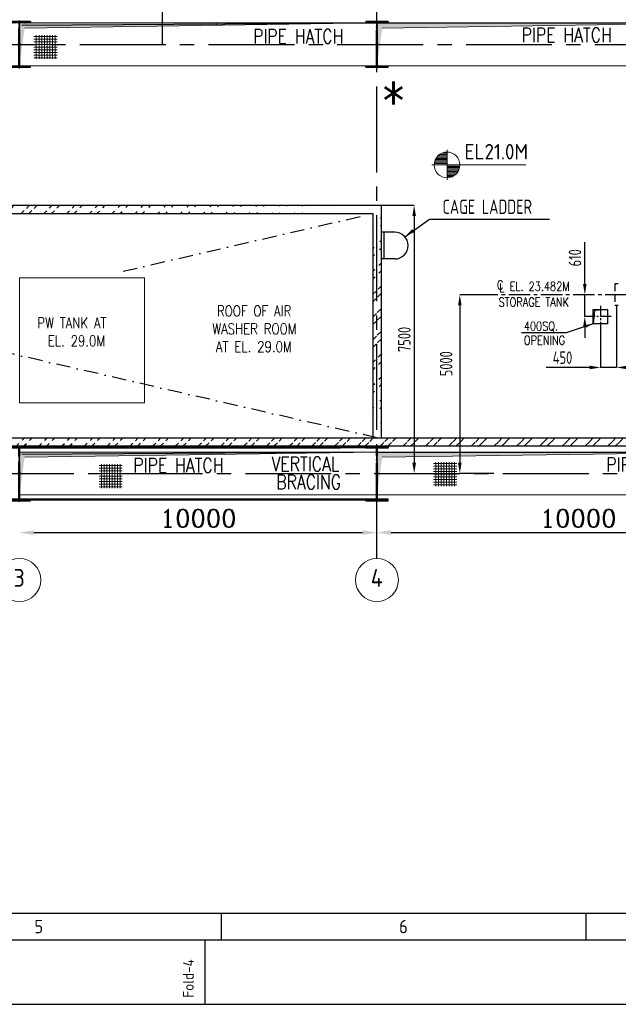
# Model space of a CAD drawing. Extents: x -287416 to 4934791, y -504132 to 1826789.
# Tile 87 of 256: x 12071 to 28813, y 146322 to 173857. Entities that reach past the tile are written whole.
import ezdxf
from ezdxf.enums import TextEntityAlignment as Align

# ---------------------------------------------------------------- set-up
doc = ezdxf.new("R2010")
doc.units = 0
doc.header["$LTSCALE"] = 800
doc.header["$MEASUREMENT"] = 0
for name, pattern in [('CENTER', [2, 1.25, -0.25, 0.25, -0.25]), ('CENTER2', [1.125, 0.75, -0.125, 0.125, -0.125]), ('CONTINOUS', [0]), ('DASHDOT', [1, 0.5, -0.25, 0, -0.25]), ('HIDDEN', [0.375, 0.25, -0.125])]:
    doc.linetypes.add(name, pattern=pattern)
doc.layers.get('0').update_dxf_attribs({"linetype": 'CONTINUOUS'})
doc.layers.get('DEFPOINTS').update_dxf_attribs({"linetype": 'CONTINUOUS'})
for name, color, linetype in [('CENTER', 2, 'CENTER'), ('CL', 2, 'CENTER2'), ('COL', 1, 'CENTER'), ('EQP0', 1, 'CONTINUOUS'), ('GRID', 8, 'CENTER'), ('HATCH', 9, 'CONTINUOUS'), ('MECH_EQ', 251, 'HIDDEN'), ('PIPE', 1, 'CONTINUOUS'), ('STR', 2, 'CONTINUOUS'), ('WALL', 6, 'CONTINUOUS')]:
    doc.layers.add(name, color=color, linetype=linetype)
for name, color, linetype, lineweight in [('DIM', 4, 'CONTINUOUS', 15), ('PIPE OPENING HATCH', 7, 'CONTINUOUS', 13), ('T', 3, 'CONTINUOUS', 15), ('TEXT', 3, 'CONTINUOUS', 15)]:
    doc.layers.add(name, color=color, linetype=linetype, lineweight=lineweight)
doc.styles.add('ROMANC', font='romanc')
doc.styles.add('ROMANS', font='ISO9.shx', dxfattribs={"width": 0.8})
doc.styles.add('S1', font='SIMPLEX.SHX', dxfattribs={"height": 200})
doc.styles.add('S3', font='ROMANS1.SHX', dxfattribs={"width": 0.8})
doc.styles.get("Standard").update_dxf_attribs({"font": 'ISO9'})
doc.dimstyles.get("Standard").update_dxf_attribs({"dimtxt": 0.18, "dimasz": 0.18, "dimexe": 0.18, "dimexo": 0.0625, "dimgap": 0.09, "dimtad": 0, "dimtih": 1, "dimtoh": 1, "dimdec": 4, "dimzin": 0, "dimdsep": 46, "dimtxsty": 'Standard', "dimcen": 0.09, "dimadec": 0, "dimazin": 0, "dimtfac": 1, "dimtdec": 4, "dimtofl": 0, "dimtmove": 0, "dimatfit": 3, "dimfxl": 1, "dimtolj": 1, "dimtzin": 0, "dimarcsym": 0})
doc.dimstyles.new('STANDARD$0', dxfattribs={"dimtxt": 250, "dimasz": 200, "dimexe": 0, "dimexo": 0, "dimgap": 100, "dimtad": 1, "dimdec": 0, "dimzin": 0, "dimdsep": 46, "dimtxsty": 'S1', "dimcen": 0, "dimadec": 0, "dimazin": 0, "dimtfac": 1, "dimtdec": 0, "dimtmove": 2, "dimatfit": 3, "dimfxl": 1, "dimtolj": 1, "dimtzin": 0, "dimarcsym": 0})
pattern_1 = [(45, (-25068.97, 37702.6), (-318.198, 318.198), []), (45, (-24856.84, 37702.6), (-318.198, 318.198), [])]

# ---------------------------------------------------------------- blocks, each defined once
blk = doc.blocks.new('*D791')
at = {"layer": 'DEFPOINTS', "color": 0, "linetype": 'Continuous', "transparency": 16777216}
for p in [(12063, 159513), (22063, 159513), (22063, 159513)]:
    blk.add_point(p, dxfattribs=at)
at = {"layer": 'DIM', "color": 4, "linetype": 'Continuous', "lineweight": -2, "transparency": 16777216}
blk.add_line((12463, 159513), (21663, 159513), dxfattribs=at)
at = {"layer": 'DIM', "color": 4, "linetype": 'Continuous', "transparency": 16777216}
for points in [[(12463, 159579), (12463, 159446), (12063, 159513)], [(21663, 159579), (21663, 159446), (22063, 159513)]]:
    blk.add_solid(points, dxfattribs=at)
at = {"layer": 'DIM', "linetype": 'Continuous', "transparency": 16777216, "insert": (17063, 159913), "char_height": 500, "attachment_point": 5, "style": 'ROMANC'}
blk.add_mtext('\\A1;10000', dxfattribs=at)
blk = doc.blocks.new('*D794')
at = {"layer": 'DEFPOINTS', "color": 0, "linetype": 'Continuous', "transparency": 16777216}
for p in [(22063, 159513), (32063, 159513), (32063, 159513)]:
    blk.add_point(p, dxfattribs=at)
at = {"layer": 'DIM', "color": 4, "linetype": 'Continuous', "lineweight": -2, "transparency": 16777216}
blk.add_line((22463, 159513), (31663, 159513), dxfattribs=at)
at = {"layer": 'DIM', "color": 4, "linetype": 'Continuous', "transparency": 16777216}
for points in [[(22463, 159579), (22463, 159446), (22063, 159513)], [(31663, 159579), (31663, 159446), (32063, 159513)]]:
    blk.add_solid(points, dxfattribs=at)
at = {"layer": 'DIM', "linetype": 'Continuous', "transparency": 16777216, "insert": (27690, 159913), "char_height": 500, "attachment_point": 5, "style": 'ROMANC'}
blk.add_mtext('\\A1;10000', dxfattribs=at)
blk = doc.blocks.new('*X7')
at = {"color": 0}
for p, q in [((36092, 29275), (36330, 29275)), ((36102, 29300), (36330, 29300)), ((36115, 29325), (36330, 29325)), ((36132, 29350), (36330, 29350)), ((36154, 29375), (36330, 29375)), ((36183, 29400), (36330, 29400)), ((36226, 29425), (36330, 29425)), ((36080, 29200), (36330, 29200)), ((36081, 29225), (36330, 29225)), ((36085, 29250), (36330, 29250))]:
    blk.add_line(p, q, dxfattribs=at)
blk = doc.blocks.new('LL')
for p, q in [((-711, 0), (-711, 423)), ((-1136, 0), (-711, 0)), ((1493, 0), (-711, 0)), ((-711, 0), (-711, -418))]:
    blk.add_line(p, q)
for start, end in [(90, 180), (0, 90), (180, 270), (270, 0)]:
    blk.add_arc((-711, 0), 360, start, end)
at = {"xscale": 1.440000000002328, "yscale": 1.440000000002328, "zscale": 1.440000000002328}
blk.add_blockref('*X7', (-53026, -42044), dxfattribs=at)
at = {"xscale": 1.440000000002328, "yscale": 1.440000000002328, "zscale": 1.440000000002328, "rotation": 180}
blk.add_blockref('*X7', (51604, 42044), dxfattribs=at)
at = {"flags": 4}
blk.add_attdef('LEVEL', (-222, 154), '', height=432, dxfattribs=at)
blk = doc.blocks.new('A$C1C927E47')
at = {"layer": 'COL'}
h = blk.add_hatch(dxfattribs=at)
h.set_pattern_fill('ANSI31', color=256, scale=100, style=0)
h.paths.add_polyline_path([(16, 0), (0, 0), (0, -710), (16, -710)])
h.paths.add_polyline_path([(16, 710), (0, 710), (0, 0), (16, 0)])
h.paths.add_polyline_path([(0, 710), (-16, 710), (-16, 0), (0, 0)])
h.paths.add_polyline_path([(0, 0), (-16, 0), (-16, -710), (0, -710)])
h.paths.add_polyline_path([(-310, -710), (-310, -760), (0, -760), (0, -710)])
h.paths.add_polyline_path([(310, -760), (310, -710), (0, -710), (0, -760)])
h.paths.add_polyline_path([(310, 710), (310, 760), (0, 760), (0, 710)])
h.paths.add_polyline_path([(-310, 760), (-310, 710), (0, 710), (0, 760)])
for p, q in [((310, 760), (-310, 760)), ((-310, 760), (-310, 710)), ((310, 710), (-310, 710)), ((-16, -710), (-16, 710)), ((16, -710), (16, 710)), ((310, 760), (310, 710)), ((-310, -710), (310, -710)), ((-310, -760), (-310, -710)), ((-310, -760), (310, -760)), ((310, -760), (310, -710))]:
    blk.add_line(p, q, dxfattribs=at)
at = {"layer": 'COL', "color": 2}
for p, q in [((0, -792), (0, 792)), ((44, 0), (-44, 0)), ((44, 0), (-44, 0))]:
    blk.add_line(p, q, dxfattribs=at)
blk = doc.blocks.new('A$C14326149')
at = {"layer": 'COL'}
h = blk.add_hatch(dxfattribs=at)
h.set_pattern_fill('ANSI31', color=256, scale=100, style=0)
h.paths.add_polyline_path([(310, 640), (0, 640), (0, 600), (310, 600)])
h.paths.add_polyline_path([(0, 600), (0, 640), (-310, 640), (-310, 600)])
h.paths.add_polyline_path([(0, -640), (0, -600), (-310, -600), (-310, -640)])
h.paths.add_polyline_path([(0, -600), (0, -640), (310, -640), (310, -600)])
h.paths.add_polyline_path([(-16, 0), (0, 0), (0, 600), (-16, 600)])
h.paths.add_polyline_path([(0, 0), (16, 0), (16, 600), (0, 600)])
h.paths.add_polyline_path([(16, 0), (0, 0), (0, -600), (16, -600)])
h.paths.add_polyline_path([(-16, -600), (0, -600), (0, 0), (-16, 0)])
for p, q in [((310, 640), (-310, 640)), ((-310, 640), (-310, 600)), ((310, 600), (-310, 600)), ((-16, -600), (-16, 600)), ((16, -600), (16, 600)), ((310, 640), (310, 600)), ((-310, -600), (310, -600)), ((-310, -640), (-310, -600)), ((-310, -640), (310, -640)), ((310, -640), (310, -600))]:
    blk.add_line(p, q, dxfattribs=at)
at = {"layer": 'COL', "color": 2}
for p, q in [((0, -672), (0, 672)), ((44, 0), (-44, 0))]:
    blk.add_line(p, q, dxfattribs=at)
blk = doc.blocks.new('*D816')
at = {"layer": 'DEFPOINTS', "color": 0, "transparency": 16777216}
for p in [(22178, 168666), (22910, 161166), (23104, 161166)]:
    blk.add_point(p, dxfattribs=at)
at = {"layer": 'DIM', "color": 9, "lineweight": -2, "transparency": 16777216}
for p, q in [((22178, 168666), (23104, 168666)), ((23104, 168366), (23104, 161466)), ((22910, 161166), (23104, 161166))]:
    blk.add_line(p, q, dxfattribs=at)
at = {"layer": 'DIM', "color": 9, "transparency": 16777216}
for points in [[(23054, 168366), (23154, 168366), (23104, 168666)], [(23054, 161466), (23154, 161466), (23104, 161166)]]:
    blk.add_solid(points, dxfattribs=at)
at = {"layer": 'DIM', "transparency": 16777216, "insert": (22829, 164916), "char_height": 350, "attachment_point": 5, "rotation": 90, "style": 'ROMANS'}
blk.add_mtext('\\A1;7500', dxfattribs=at)
blk = doc.blocks.new('*D818')
at = {"layer": 'DEFPOINTS', "color": 0, "transparency": 16777216}
for p in [(25359, 166166), (24380, 161166), (25329, 161166)]:
    blk.add_point(p, dxfattribs=at)
at = {"layer": 'DIM', "color": 9, "lineweight": -2, "transparency": 16777216}
for p, q in [((25359, 166166), (24380, 166166)), ((24380, 165866), (24380, 161466)), ((25329, 161166), (24380, 161166))]:
    blk.add_line(p, q, dxfattribs=at)
at = {"layer": 'DIM', "color": 9, "transparency": 16777216}
for points in [[(24330, 165866), (24430, 165866), (24380, 166166)], [(24330, 161466), (24430, 161466), (24380, 161166)]]:
    blk.add_solid(points, dxfattribs=at)
at = {"layer": 'DIM', "transparency": 16777216, "insert": (23997, 164236), "char_height": 350, "attachment_point": 5, "rotation": 90, "style": 'ROMANS'}
blk.add_mtext('\\A1;5000', dxfattribs=at)
blk = doc.blocks.new('*D870')
at = {"layer": 'DEFPOINTS', "color": 0, "transparency": 16777216}
for p in [(28763, 165866), (28313, 165356), (28763, 164131)]:
    blk.add_point(p, dxfattribs=at)
at = {"layer": 'DIM', "color": 9, "lineweight": -2, "transparency": 16777216}
for p, q in [((28763, 165866), (28763, 164131)), ((28313, 165356), (28313, 164131)), ((28013, 164131), (26793, 164131)), ((28763, 164131), (28313, 164131)), ((29063, 164131), (29363, 164131))]:
    blk.add_line(p, q, dxfattribs=at)
at = {"layer": 'DIM', "color": 9, "transparency": 16777216}
for points in [[(28013, 164181), (28013, 164081), (28313, 164131)], [(29063, 164181), (29063, 164081), (28763, 164131)]]:
    blk.add_solid(points, dxfattribs=at)
at = {"layer": 'DIM', "transparency": 16777216, "insert": (27253, 164406), "char_height": 350, "attachment_point": 5, "style": 'ROMANS'}
blk.add_mtext('\\A1;450', dxfattribs=at)
blk = doc.blocks.new('*D871')
at = {"layer": 'DEFPOINTS', "color": 0, "transparency": 16777216}
for p in [(27876, 166166), (28113, 166166), (28113, 165556)]:
    blk.add_point(p, dxfattribs=at)
at = {"layer": 'DIM', "color": 9, "lineweight": -2, "transparency": 16777216}
for p, q in [((27876, 166466), (27876, 167633)), ((28113, 166166), (27876, 166166)), ((27876, 165556), (27876, 166166)), ((28113, 165556), (27876, 165556)), ((27876, 165256), (27876, 164956))]:
    blk.add_line(p, q, dxfattribs=at)
at = {"layer": 'DIM', "color": 9, "transparency": 16777216}
for points in [[(27826, 166466), (27926, 166466), (27876, 166166)], [(27826, 165256), (27926, 165256), (27876, 165556)]]:
    blk.add_solid(points, dxfattribs=at)
at = {"layer": 'DIM', "transparency": 16777216, "insert": (27601, 167199), "char_height": 350, "attachment_point": 5, "rotation": 90, "style": 'ROMANS'}
blk.add_mtext('\\A1;610', dxfattribs=at)
blk = doc.blocks.new('A$C731D3036')
for p, q in [((-2590.23, 37.8), (-251.24, 37.8)), ((-1860.96, 37.79), (-1860.96, 26.67)), ((-1709.78, 37.79), (-1709.78, 26.67)), ((-1867.63, 0), (-1867.63, 26.68))]:
    blk.add_line(p, q)
for points in [[(0, 1869.86), (-2643.59, 1869.86), (-2643.59, 0), (0, 0)], [(-26.68, 1843.18), (-2616.91, 1843.18), (-2616.91, 26.68), (-26.68, 26.68)]]:
    blk.add_lwpolyline(points, close=True)
for s, p in [('5', (-1936.56, 32.23)), ('6', (-1785.37, 32.23))]:
    blk.add_text(s, height=5.56).set_placement(p, align=Align.MIDDLE)
blk.add_text('Fold-4', height=4.447, rotation=90).set_placement((-1872.32, 2.74))

msp = doc.modelspace()

# ---------------------------------------------------------------- hatches: boundary and pattern name
at = {"layer": 'DIM'}
h = msp.add_hatch(dxfattribs=at)
h.set_pattern_fill('ANSI37', color=256, scale=600, angle=45, style=0)
h.set_pattern_definition([(90, (-18063.63, 124865.584), (-75, 1e-14), []), (180, (-18063.63, 124865.584), (-1e-14, -75), [])])
h.paths.add_polyline_path([(13119, 173425.4), (12470.8, 173425.4), (12470.8, 172759), (13119, 172759)])
h = msp.add_hatch(dxfattribs=at)
h.set_pattern_fill('ANSI37', color=256, scale=600, angle=45, style=0)
h.set_pattern_definition([(90, (-16244, 112865.645), (-75, 1e-14), []), (180, (-16244, 112865.645), (-1e-14, -75), [])])
h.paths.add_polyline_path([(14938.6, 161425.5), (14290.4, 161425.5), (14290.4, 160759), (14938.6, 160759)])
h = msp.add_hatch(dxfattribs=at)
h.set_pattern_fill('ANSI37', color=256, scale=600, angle=45, style=0)
h.set_pattern_definition([(90, (-6889.636, 112920.16), (-75, 1e-14), []), (180, (-6889.636, 112920.16), (-1e-14, -75), [])])
h.paths.add_polyline_path([(24293, 161480), (23644.7, 161480), (23644.7, 160813.6), (24293, 160813.6)])
at = {"layer": 'HATCH'}
h = msp.add_hatch(dxfattribs=at)
h.set_pattern_fill('ANSI32', color=256, scale=1200, style=0)
h.set_pattern_definition(pattern_1)
edge = h.paths.add_edge_path()
edge.add_line((-4206.9, 168436.1), (21948.1, 168436.1))
edge.add_line((-4436.9, 168666.1), (22178.1, 168666.1))
h = msp.add_hatch(dxfattribs=at)
h.set_pattern_fill('ANSI32', color=256, scale=1200, style=0)
h.set_pattern_definition(pattern_1)
edge = h.paths.add_edge_path()
edge.add_line((22178.1, 168666.1), (22178.1, 162166.1))
edge.add_line((21948.1, 168436.1), (21948.1, 162166.1))
h = msp.add_hatch(dxfattribs=at)
h.set_pattern_fill('ANSI32', color=256, scale=1200, style=0)
h.set_pattern_definition([(45, (-25068.97, 37702.6), (-318.198, 318.198), []), (45, (-24856.84, 37702.6), (-318.198, 318.198), [])])
edge = h.paths.add_edge_path()
edge.add_line((-10336.9, 162165.7), (61947.4, 162154.8))
edge.add_line((-10566.9, 161936.1), (61947.4, 161936.3))
at = {"layer": 'PIPE OPENING HATCH', "lineweight": -2}
for points in [[(12134.9, 173696.3), (12063.1, 172566.1), (12063.1, 173764.4), (22063.1, 173764.4)], [(22134.9, 173696.3), (22063.1, 172566.1), (22063.1, 173764.4), (32063.1, 173764.4)], [(12134.9, 161696.4), (12063.1, 160566.1), (12063.1, 161764.5), (22063.1, 161764.5)], [(22134.9, 161696.4), (22063.1, 160566.1), (22063.1, 161764.5), (32063.1, 161764.5)]]:
    msp.add_hatch(color=1, dxfattribs=at).paths.add_polyline_path(points)
at = {"layer": 'PIPE OPENING HATCH'}
h = msp.add_hatch(color=1, dxfattribs=at)
h.paths.add_polyline_path([(12146.7, 173166.1), (12079.1, 173166.1), (12079.1, 172681)])
h.paths.add_polyline_path([(22063.1, 173766.1), (12079.1, 173766.1), (12079.1, 173166.1), (12107.1, 173166.1), (12146.7, 173166.1), (12210.5, 173624.2)])
h = msp.add_hatch(color=1, dxfattribs=at)
h.paths.add_polyline_path([(22146.7, 173166.1), (22079.1, 173166.1), (22079.1, 172681)])
h.paths.add_polyline_path([(32063.1, 173766.1), (22079.1, 173766.1), (22079.1, 173166.1), (22107.1, 173166.1), (22146.7, 173166.1), (22210.5, 173624.2)])
h = msp.add_hatch(color=1, dxfattribs=at)
h.paths.add_polyline_path([(12146.7, 161166.1), (12079.1, 161166.1), (12079.1, 160681)])
h.paths.add_polyline_path([(22063.1, 161766.1), (12079.1, 161766.1), (12079.1, 161166.1), (12107.1, 161166.1), (12146.7, 161166.1), (12210.5, 161624.3)])
h = msp.add_hatch(color=1, dxfattribs=at)
h.paths.add_polyline_path([(22146.7, 161166.1), (22079.1, 161166.1), (22079.1, 160681)])
h.paths.add_polyline_path([(32063.1, 161766.1), (22079.1, 161766.1), (22079.1, 161166.1), (22107.1, 161166.1), (22146.7, 161166.1), (22210.5, 161624.3)])

# ---------------------------------------------------------------- linework, layer by layer
at = {"layer": 'CENTER', "linetype": 'DASHDOT'}
for p, q in [((22063.1, 162166), (-5206.9, 168435.9)), ((14963.1, 166823.1), (21948.1, 168435.9))]:
    msp.add_line(p, q, dxfattribs=at)
at = {"layer": 'CL'}
msp.add_line((56047.8, 166166.1), (25040.3, 166166.1), dxfattribs=at)
at = {"layer": 'CL', "ltscale": 0.5}
for p, q in [((28313.1, 165856.1), (28313.1, 165256.1)), ((28613.1, 165556.1), (28013.1, 165556.1))]:
    msp.add_line(p, q, dxfattribs=at)
at = {"layer": 'DIM'}
msp.add_line((17563.1, 173766.1), (17563.1, 173701.3), dxfattribs=at)
msp.add_lwpolyline([(12063, 163139.7), (15563, 163139.7), (15563, 166639.7), (12063, 166639.7)], close=True, dxfattribs=at)
at = {"layer": 'EQP0'}
for p, q in [((22178.1, 167916.1), (22178.1, 167166.1)), ((22559.1, 167916.1), (22178.1, 167916.1)), ((22256.6, 167916.1), (22256.6, 167166.1)), ((22559.1, 167166.1), (22178.1, 167166.1))]:
    msp.add_line(p, q, dxfattribs=at)
msp.add_arc((22559.1, 167541.1), 375, 270, 90, dxfattribs=at)
at = {"layer": 'GRID', "linetype": 'CENTER2', "ltscale": 4}
for p, q in [((16063.1, 173166.1), (16063.1, 188666.1)), ((22063.1, 158788.1), (22063.1, 174583)), ((-11445.6, 173166.1), (86108.6, 173166.1)), ((-10415.2, 161166.1), (86155.8, 161166.2))]:
    msp.add_line(p, q, dxfattribs=at)
at = {"layer": 'MECH_EQ'}
for p, q in [((28713.1, 166466.1), (28713.1, 165866.1)), ((28813.1, 166466.1), (28713.1, 166466.1)), ((28813.1, 165866.1), (28713.1, 165866.1)), ((28813.1, 165866.1), (28713.1, 165866.1))]:
    msp.add_line(p, q, dxfattribs=at)
at = {"layer": 'PIPE'}
for p, q in [((28144.8, 165724.6), (28113.1, 165356.1)), ((28513.1, 165756.1), (28144.8, 165724.6))]:
    msp.add_line(p, q, dxfattribs=at)
msp.add_lwpolyline([(28113.1, 165756.1), (28513.1, 165756.1), (28513.1, 165356.1), (28113.1, 165356.1)], close=True, dxfattribs=at)
for points in [[(28113.1, 165756.1), (28144.8, 165724.6), (28513.1, 165756.1)], [(28113.1, 165756.1), (28144.8, 165724.6), (28113.1, 165356.1)]]:
    msp.add_solid(points, dxfattribs=at)
at = {"layer": 'PIPE OPENING HATCH', "color": 1, "lineweight": -2}
for p, q in [((22063.1, 173764.4), (12134.9, 173696.3)), ((22063.1, 173766.1), (32063.1, 173766.1)), ((22063.1, 161764.5), (12134.9, 161696.4)), ((22063.1, 161766.1), (32063.1, 161766.1))]:
    msp.add_line(p, q, dxfattribs=at)
at = {"layer": 'PIPE OPENING HATCH', "color": 1}
for p, q in [((12210.5, 173624.2), (22063.1, 173766.1)), ((22210.5, 173624.2), (32063.1, 173766.1)), ((12210.5, 161624.3), (22063.1, 161766.1)), ((22210.5, 161624.3), (32063.1, 161766.1))]:
    msp.add_line(p, q, dxfattribs=at)
for points in [[(12063.1, 173766.1), (22063.1, 173766.1), (22063.1, 172566.1), (12063.1, 172566.1)], [(22063.1, 173766.1), (32063.1, 173766.1), (32063.1, 172566.1), (22063.1, 172566.1)], [(12063.1, 161766.1), (22063.1, 161766.1), (22063.1, 160566.1), (12063.1, 160566.1)], [(22063.1, 161766.1), (32063.1, 161766.1), (32063.1, 160566.1), (22063.1, 160566.1)]]:
    msp.add_lwpolyline(points, close=True, dxfattribs=at)
at = {"layer": 'STR', "color": 7, "linetype": 'DASHDOT', "const_width": 70}
for points in [[(12373.1, 161891.1), (21753.1, 161901.1)], [(12373.1, 160441.1), (21753.1, 160441.1)]]:
    msp.add_lwpolyline(points, dxfattribs=at)
at = {"layer": 'TEXT'}
for centre in [(12063.1, 158188.1), (22063.1, 158188.1)]:
    msp.add_circle(centre, 600, dxfattribs=at)
at = {"layer": 'WALL'}
for p, q in [((-5436.9, 168666.1), (22178.1, 168666.1)), ((22178.1, 168666.1), (22178.1, 162166.1)), ((-5206.9, 168436.1), (21948.1, 168436.1)), ((21948.1, 168436.1), (21948.1, 162166.1)), ((-10566.9, 161936.1), (61947.4, 161936.3)), ((-10336.9, 162166.1), (61947.4, 162154.8))]:
    msp.add_line(p, q, dxfattribs=at)

# ---------------------------------------------------------------- block references
at = {"color": 1, "linetype": 'CONTINOUS', "lineweight": 15, "xscale": 67.46500254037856, "yscale": 67.46500254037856, "zscale": 67.46500254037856}
msp.add_blockref('A$C731D3036', (143254.7, 146321.8), dxfattribs=at)
at = {"layer": 'DIM'}
for p in [(12063.1, 173166.1), (22063.1, 173166.1)]:
    msp.add_blockref('A$C14326149', p, dxfattribs=at)
msp.add_blockref('LL', (24734.3, 169795.5), dxfattribs=at).add_auto_attribs({'LEVEL': 'EL21.0M'})
at = {"layer": 'HATCH'}
for p in [(12063.1, 161166.1), (22063.1, 161166.1)]:
    msp.add_blockref('A$C1C927E47', p, dxfattribs=at)

# ---------------------------------------------------------------- texts
at = {"layer": 'T', "style": 'S3', "width": 0.8}
for s, height, p in [('PIPE HATCH', 400, (18599, 173195.4)), ('PIPE HATCH', 400, (26108.6, 173232.6)), ('C', 250, (25418.7, 166312.8)), ('L', 250, (25482.5, 166233.1)), ('EL. 23.482M', 250, (25772.8, 166274.4)), ('STORAGE TANK', 250, (25461.9, 165835.4)), ('400SQ.', 250, (26169.7, 165161.8)), ('OPENING', 250, (26169.7, 164767.8)), ('VERTICAL', 400, (19114.2, 161232.6)), ('PIPE HATCH', 400, (15249.7, 161195.4)), ('PIPE HATCH', 400, (28475.3, 161218)), ('BRACING', 400, (19247.6, 160730.9))]:
    msp.add_text(s, height=height, dxfattribs=at).set_placement(p)
at = {"layer": 'T', "char_height": 300, "attachment_point": 1, "style": 'S3'}
for s, insert, width in [('\\pi152.64;MACHINE ROOM \\P\\pi421.21;AT EL.24.5M', (-4564.8, 171463.8), 3025.285), ('\\pi131.43;ROOF OF AIR  \\P\\pi2.0464e-012;WASHER ROOM \\P\\pi102.86;AT EL. 29.0M', (17457.5, 165861.9), 2605.714), ('\\pi78.246;PW TANK AT \\P\\pi369.67;EL. 29.0M', (12487.3, 165526.2), 2465.063)]:
    msp.add_mtext(s, dxfattribs=dict(at, insert=insert, width=width))
at = {"layer": 'TEXT', "style": 'ROMANC'}
msp.add_text('*', height=1125, dxfattribs=at).set_placement((22139.3, 171325.5))
at = {"layer": 'TEXT', "style": 'ROMANS', "width": 0.8}
msp.add_text('CAGE LADDER', height=400, dxfattribs=at).set_placement((25148.1, 168626.5), align=Align.MIDDLE)
at = {"layer": 'TEXT', "style": 'ROMANS'}
for s, p in [('3', (12057.2, 158247.1)), ('4', (22057.2, 158247.1))]:
    msp.add_text(s, height=500, dxfattribs=at).set_placement(p, align=Align.MIDDLE)

# ---------------------------------------------------------------- dimensions: what is measured, and where the dimension line sits
at = {"layer": 'DIM'}
dim = msp.add_linear_dim(base=(23104.3, 161166.1), p1=(22178.1, 168666.1), p2=(22909.9, 161166.1), angle=90, dimstyle='STANDARD$0', override={"dimtxt": 350, "dimasz": 300, "dimtxsty": 'ROMANS', "dimclrd": 9, "dimclre": 9, "dimclrt": 256, "dimtix": 1}, dxfattribs=at)
dim.commit()
dim.dimension.update_dxf_attribs({"geometry": '*D816', "text_midpoint": (22829.3, 164916.1)})
for base, p1, p2, override, picture, middle in [((27875.9, 166166.1), (28113.1, 165556.1), (28113.1, 166166.1), {"dimtxt": 350, "dimasz": 300, "dimtxsty": 'ROMANS', "dimclrd": 9, "dimclre": 9, "dimclrt": 256, "dimtix": 1, "dimtmove": 0}, '*D871', (27875.9, 167199.4)), ((24380.1, 161166.1), (25358.6, 166166.1), (25329.2, 161166.1), {"dimtxt": 350, "dimasz": 300, "dimtxsty": 'ROMANS', "dimclrd": 9, "dimclre": 9, "dimclrt": 256, "dimtix": 1}, '*D818', (23996.9, 164235.9))]:
    dim = msp.add_linear_dim(base=base, p1=p1, p2=p2, angle=90, dimstyle='STANDARD$0', override=override, dxfattribs=at)
    dim.commit()
    dim.dimension.update_dxf_attribs({"geometry": picture, "text_midpoint": middle, "dimtype": 160})
dim = msp.add_linear_dim(base=(28763.1, 164131.4), p1=(28313.1, 165356.1), p2=(28763.1, 165866.1), dimstyle='STANDARD$0', override={"dimtxt": 350, "dimasz": 300, "dimtxsty": 'ROMANS', "dimclrd": 9, "dimclre": 9, "dimclrt": 256, "dimtix": 1, "dimtmove": 0}, dxfattribs=at)
dim.commit()
dim.dimension.update_dxf_attribs({"geometry": '*D870', "text_midpoint": (27253.1, 164131.4), "dimtype": 160})
at = {"layer": 'DIM', "linetype": 'Continuous'}
dim = msp.add_linear_dim(base=(22063.1, 159512.8), p1=(12063.1, 159512.8), p2=(22063.1, 159512.8), dimstyle='STANDARD$0', override={"dimscale": 100, "dimtxt": 5, "dimasz": 4, "dimgap": 1.5, "dimtxsty": 'ROMANC', "dimclrd": 4, "dimclre": 256, "dimclrt": 256, "dimtix": 1}, dxfattribs=at)
dim.commit()
dim.dimension.update_dxf_attribs({"geometry": '*D791', "text_midpoint": (17063.1, 159912.8)})
dim = msp.add_linear_dim(base=(32063.1, 159512.8), p1=(22063.1, 159512.8), p2=(32063.1, 159512.8), dimstyle='STANDARD$0', override={"dimscale": 100, "dimtxt": 5, "dimasz": 4, "dimgap": 1.5, "dimtxsty": 'ROMANC', "dimclrd": 4, "dimclre": 256, "dimclrt": 256, "dimtix": 1}, dxfattribs=at)
dim.commit()
dim.dimension.update_dxf_attribs({"geometry": '*D794', "text_midpoint": (27689.8, 159912.8), "dimtype": 160})

# ---------------------------------------------------------------- leaders
at = {"layer": 'DIM'}
for points, override in [([(22840.2, 167789.3), (23530.5, 168276), (26889.1, 168276)], {"dimscale": 100, "dimtxt": 2, "dimasz": 3, "dimexe": 0, "dimexo": 0, "dimgap": 0.6, "dimtad": 0, "dimtih": 0, "dimtoh": 0, "dimdec": 0, "dimtxsty": 'ROMANS', "dimcen": 0, "dimclrd": 2, "dimclre": 2, "dimclrt": 2, "dimtdec": 0, "dimtix": 1, "dimtofl": 1, "dimtmove": 2, "dimfxl": 0.5}), ([(28113.1, 165356.1), (27350.7, 165097.5), (26107.6, 165097.5)], {"dimscale": 100, "dimtxt": 2, "dimasz": 2, "dimexe": 0, "dimexo": 0, "dimgap": 0.6, "dimtad": 0, "dimtih": 0, "dimtoh": 0, "dimdec": 0, "dimtxsty": 'ROMANS', "dimcen": 0, "dimclrd": 2, "dimclre": 2, "dimclrt": 2, "dimtdec": 0, "dimtix": 1, "dimtofl": 1, "dimtmove": 2, "dimfxl": 0.5})]:
    msp.add_leader(points, dimstyle='Standard', override=override, dxfattribs=at)

doc.saveas('drawing.dxf')
